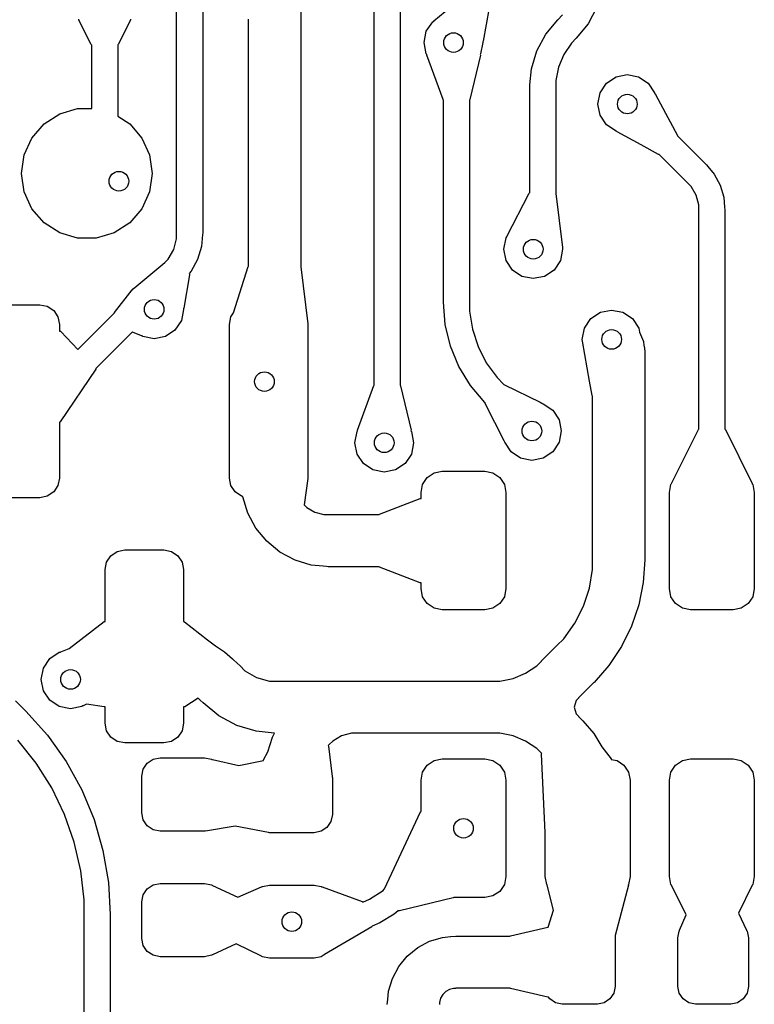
# Model space of a CAD drawing. Extents: x 123.6 to 185.8, y -114.3 to -69.
# Tile 14 of 16: x 180.1 to 185.8, y -103.9 to -96.4. Entities that reach past the tile are written whole.
import ezdxf

# ---------------------------------------------------------------- set-up
doc = ezdxf.new("R2010")
doc.units = 0
doc.layers.add('BLACK', color=7, linetype='CONTINUOUS')

msp = doc.modelspace()

# ---------------------------------------------------------------- linework, layer by layer
at = {"layer": 'BLACK', "linetype": 'CONTINUOUS'}
for p, q in [((181.346685, -98.007355), (181.346685, -94.668746)), ((181.546685, -94.668079), (181.546685, -98.007355)), ((182.296685, -96.046742), (182.296685, -96.650342)), ((182.858085, -99.169227), (182.858085, -96.061343)), ((183.058085, -96.069504), (183.058085, -99.169789)), ((183.315752, -96.382748), (183.547348, -96.191093)), ((183.737029, -96.284342), (183.691703, -96.540377)), ((184.562385, -96.280093), (184.494769, -96.406579)), ((184.262363, -96.376011), (184.299389, -96.33899)), ((180.599589, -96.377551), (180.599177, -96.371742)), ((180.693451, -96.565274), (180.599589, -96.377551)), ((180.993779, -96.377553), (180.899919, -96.565274)), ((180.994692, -96.375047), (180.993779, -96.377553)), ((180.994167, -96.371742), (180.994692, -96.375047)), ((181.896685, -96.650342), (181.896685, -96.371742)), ((183.257127, -96.463896), (183.305901, -96.390901)), ((183.305901, -96.390901), (183.314175, -96.385371)), ((183.314175, -96.385371), (183.314984, -96.383444)), ((183.314984, -96.383444), (183.315752, -96.382748)), ((184.171404, -96.486908), (184.262305, -96.376153)), ((184.262305, -96.376153), (184.262379, -96.376027)), ((184.262379, -96.376027), (184.262363, -96.376011)), ((184.494769, -96.406579), (184.403857, -96.517343)), ((183.24, -96.55), (183.257127, -96.463896)), ((184.103789, -96.613391), (184.171404, -96.486908)), ((184.40381, -96.517473), (184.366784, -96.554496)), ((184.403857, -96.517343), (184.403792, -96.517456)), ((184.403792, -96.517456), (184.40381, -96.517473)), ((180.695643, -96.568315), (180.693451, -96.565274)), ((180.696685, -96.568746), (180.695643, -96.568315)), ((180.696685, -97.055089), (180.696685, -96.568746)), ((180.899919, -96.565274), (180.896685, -96.568079)), ((180.896685, -96.568079), (180.896685, -97.113806)), ((183.257127, -96.636104), (183.24, -96.55)), ((183.69, -96.55), (183.672873, -96.636104)), ((183.691703, -96.540377), (183.688945, -96.544698)), ((183.688945, -96.544698), (183.69, -96.55)), ((184.366784, -96.554496), (184.308601, -96.641564)), ((181.896685, -98.26006), (181.896685, -96.650342)), ((182.296685, -96.650342), (182.296685, -98.262802)), ((183.261141, -96.642112), (183.257127, -96.636104)), ((183.260948, -96.646587), (183.261141, -96.642112)), ((183.3848, -96.986395), (183.260948, -96.646587)), ((183.670596, -96.645751), (183.590212, -96.986395)), ((183.672873, -96.636104), (183.670157, -96.640167)), ((183.670157, -96.640167), (183.670596, -96.645751)), ((184.062149, -96.750636), (184.103789, -96.613391)), ((184.308601, -96.641564), (184.268522, -96.73831)), ((184.268522, -96.73831), (184.248088, -96.841016)), ((184.050007, -96.873859), (184.062149, -96.750636)), ((184.635901, -96.860901), (184.708896, -96.812127)), ((184.708896, -96.812127), (184.795, -96.795)), ((184.795, -96.795), (184.881104, -96.812127)), ((184.881104, -96.812127), (184.954099, -96.860901)), ((184.048085, -96.893371), (184.050006, -96.873862)), ((184.048085, -97.697466), (184.048085, -96.893371)), ((184.050006, -96.873862), (184.050007, -96.873859)), ((184.248088, -96.841016), (184.248085, -96.893366)), ((184.248085, -96.893366), (184.248085, -96.893371)), ((184.248085, -96.893371), (184.248085, -97.701688)), ((184.587127, -96.933896), (184.635901, -96.860901)), ((184.954099, -96.860901), (185.002873, -96.933896)), ((184.57, -97.02), (184.587127, -96.933896)), ((185.002873, -96.933896), (185.004011, -96.939621)), ((185.004011, -96.939621), (185.007877, -96.943117)), ((185.007877, -96.943117), (185.049217, -97.019293)), ((183.385281, -96.987715), (183.3848, -96.986395)), ((183.388001, -96.991981), (183.385281, -96.987715)), ((183.388085, -96.992015), (183.388001, -96.991981)), ((183.388085, -98.535144), (183.388085, -96.992015)), ((183.590212, -96.986395), (183.588085, -96.989346)), ((183.588085, -96.989346), (183.588085, -98.535144)), ((184.587127, -97.106104), (184.57, -97.02)), ((185.049217, -97.019293), (185.179741, -97.259809)), ((180.33257, -97.172125), (180.452292, -97.095184)), ((180.452292, -97.095184), (180.588843, -97.055089)), ((180.588843, -97.055089), (180.696685, -97.055089)), ((180.896685, -97.113806), (180.98743, -97.172125)), ((184.635901, -97.179099), (184.587127, -97.106104)), ((180.239373, -97.27968), (180.33257, -97.172125)), ((180.98743, -97.172125), (181.080627, -97.27968)), ((184.708896, -97.227873), (184.635901, -97.179099)), ((184.715056, -97.229098), (184.708896, -97.227873)), ((184.718117, -97.232877), (184.715056, -97.229098)), ((184.900558, -97.331885), (184.718117, -97.232877)), ((185.179741, -97.259809), (185.180152, -97.26373)), ((185.180152, -97.26373), (185.398086, -97.481664)), ((180.180254, -97.409134), (180.239373, -97.27968)), ((181.080627, -97.27968), (181.139746, -97.409134)), ((185.034809, -97.404741), (184.900558, -97.331885)), ((180.16, -97.55), (180.180254, -97.409134)), ((181.139746, -97.409134), (181.16, -97.55)), ((185.039513, -97.405935), (185.034809, -97.404741)), ((185.256664, -97.623086), (185.039513, -97.405935)), ((185.398086, -97.481664), (185.398091, -97.48167)), ((185.398091, -97.48167), (185.398092, -97.481671)), ((185.398092, -97.481671), (185.399819, -97.483776)), ((185.399819, -97.483776), (185.410522, -97.496818)), ((185.410522, -97.496818), (185.410523, -97.496821)), ((185.410523, -97.496821), (185.459055, -97.555969)), ((180.180254, -97.690866), (180.16, -97.55)), ((181.16, -97.55), (181.139746, -97.690866)), ((185.459055, -97.555969), (185.504352, -97.640734)), ((185.256669, -97.62309), (185.256664, -97.623086)), ((185.283676, -97.650103), (185.256669, -97.62309)), ((185.504352, -97.640734), (185.532242, -97.732706)), ((180.239373, -97.82032), (180.180254, -97.690866)), ((181.139746, -97.690866), (181.080627, -97.82032)), ((183.872951, -98.032631), (184.044814, -97.700227)), ((184.044814, -97.700227), (184.048085, -97.697466)), ((184.248085, -97.701688), (184.249313, -97.704218)), ((184.249313, -97.704218), (184.298449, -98.116975)), ((185.321883, -97.716294), (185.283676, -97.650103)), ((185.341656, -97.790118), (185.321883, -97.716294)), ((185.341652, -97.828331), (185.341656, -97.790118)), ((185.532242, -97.732706), (185.539721, -97.80873)), ((180.33257, -97.927875), (180.239373, -97.82032)), ((181.080627, -97.82032), (180.98743, -97.927875)), ((185.341685, -97.828331), (185.341652, -97.828331)), ((185.341685, -97.828333), (185.341685, -97.828331)), ((185.341685, -97.828342), (185.341685, -97.828333)), ((185.341685, -97.989999), (185.341685, -97.828342)), ((185.539721, -97.80873), (185.539764, -97.808833)), ((185.539764, -97.808833), (185.541685, -97.828342)), ((185.541685, -97.828342), (185.541685, -97.989999)), ((180.452292, -98.004816), (180.33257, -97.927875)), ((180.98743, -97.927875), (180.867708, -98.004816)), ((180.588843, -98.044911), (180.452292, -98.004816)), ((180.867708, -98.004816), (180.731157, -98.044911)), ((181.346685, -98.007363), (181.346685, -98.007355)), ((181.346685, -98.007366), (181.346685, -98.007363)), ((181.346689, -98.050074), (181.346685, -98.007366)), ((181.545688, -98.017478), (181.536619, -98.109652)), ((181.546685, -98.007355), (181.545688, -98.017478)), ((185.341685, -98.313314), (185.341685, -97.989999)), ((185.541685, -97.989999), (185.541685, -98.313314)), ((180.731157, -98.044911), (180.588843, -98.044911)), ((181.32459, -98.132581), (181.346689, -98.050074)), ((183.85, -98.13), (183.867127, -98.043896)), ((183.867127, -98.043896), (183.872543, -98.035789)), ((183.872543, -98.035789), (183.872553, -98.033483)), ((183.872553, -98.033483), (183.872951, -98.032631)), ((181.281888, -98.206557), (181.32459, -98.132581)), ((181.536619, -98.109652), (181.506786, -98.20803)), ((183.867127, -98.216104), (183.85, -98.13)), ((184.3, -98.13), (184.282873, -98.216104)), ((184.298449, -98.116975), (184.297839, -98.11914)), ((184.297839, -98.11914), (184.3, -98.13)), ((181.025761, -98.422747), (181.25645, -98.231998)), ((181.25645, -98.231998), (181.281888, -98.206557)), ((181.506786, -98.20803), (181.458334, -98.298698)), ((183.915901, -98.289099), (183.867127, -98.216104)), ((184.282873, -98.216104), (184.234099, -98.289099)), ((181.44614, -98.325251), (181.401682, -98.580346)), ((181.458334, -98.298698), (181.443384, -98.316916)), ((181.443384, -98.316916), (181.445915, -98.320213)), ((181.445915, -98.320213), (181.44614, -98.325251)), ((181.781264, -98.615805), (181.894083, -98.263135)), ((181.894083, -98.263135), (181.896685, -98.26006)), ((182.296685, -98.262802), (182.297908, -98.265323)), ((182.297908, -98.265323), (182.349582, -98.701472)), ((183.988896, -98.337873), (183.915901, -98.289099)), ((184.234099, -98.289099), (184.161104, -98.337873)), ((185.341685, -99.506636), (185.341685, -98.313314)), ((185.541685, -98.313314), (185.541685, -99.505969)), ((184.075, -98.355), (183.988896, -98.337873)), ((184.161104, -98.337873), (184.075, -98.355)), ((180.872421, -98.614212), (181.007794, -98.441258)), ((181.007794, -98.441258), (181.009699, -98.440182)), ((181.009699, -98.440182), (181.015901, -98.430901)), ((181.015901, -98.430901), (181.024183, -98.425366)), ((181.024183, -98.425366), (181.024988, -98.423448)), ((181.024988, -98.423448), (181.025761, -98.422747)), ((183.401407, -98.70486), (183.388042, -98.535148)), ((183.388042, -98.535148), (183.388085, -98.535148)), ((183.388085, -98.535148), (183.388085, -98.535144)), ((183.588085, -98.535144), (183.588042, -98.53558)), ((183.588042, -98.53558), (183.588045, -98.604781)), ((180, -98.555), (180.3, -98.555)), ((180.3, -98.555), (180.357403, -98.566418)), ((180.357403, -98.566418), (180.406066, -98.598934)), ((180.406066, -98.598934), (180.438582, -98.647597)), ((180.591967, -98.896437), (180.866038, -98.622366)), ((180.866038, -98.622366), (180.866043, -98.622361)), ((180.866043, -98.622361), (180.871488, -98.616916)), ((180.871488, -98.616916), (180.872421, -98.614212)), ((181.4, -98.59), (181.382873, -98.676104)), ((181.401682, -98.580346), (181.398939, -98.584669)), ((181.398939, -98.584669), (181.4, -98.59)), ((181.761418, -98.647597), (181.781334, -98.617789)), ((181.781334, -98.617789), (181.781264, -98.615805)), ((183.588045, -98.604781), (183.609841, -98.742347)), ((184.515901, -98.660901), (184.588896, -98.612127)), ((184.588896, -98.612127), (184.675, -98.595)), ((184.675, -98.595), (184.761104, -98.612127)), ((184.761104, -98.612127), (184.834099, -98.660901)), ((180.438582, -98.647597), (180.45, -98.705)), ((181.382873, -98.676104), (181.334099, -98.749099)), ((181.75, -98.705), (181.761418, -98.647597)), ((182.349582, -98.701472), (182.349447, -98.702223)), ((182.349447, -98.702223), (182.35, -98.705)), ((184.467127, -98.733896), (184.515901, -98.660901)), ((184.834099, -98.660901), (184.882873, -98.733896)), ((180.45, -98.705), (180.45, -98.755565)), ((180.45, -98.755565), (180.458147, -98.75647)), ((180.458147, -98.75647), (180.461016, -98.758692)), ((180.461016, -98.758692), (180.59142, -98.896983)), ((181.00746, -98.763788), (180.733389, -99.037859)), ((181.007464, -98.763782), (181.00746, -98.763788)), ((181.007783, -98.763463), (181.007464, -98.763782)), ((181.009586, -98.764673), (181.007783, -98.763463)), ((181.078081, -98.793345), (181.009586, -98.764673)), ((181.334099, -98.749099), (181.261104, -98.797873)), ((181.75, -99.88), (181.75, -98.705)), ((182.35, -98.705), (182.35, -99.88)), ((183.441156, -98.870392), (183.401407, -98.70486)), ((183.609841, -98.742347), (183.652888, -98.874811)), ((184.45, -98.82), (184.467127, -98.733896)), ((184.882873, -98.733896), (184.889111, -98.765259)), ((184.889111, -98.765259), (184.889149, -98.765308)), ((184.889149, -98.765308), (184.918187, -98.835424)), ((181.078103, -98.793354), (181.078081, -98.793345)), ((181.082143, -98.79336), (181.078103, -98.793354)), ((181.088896, -98.797873), (181.082143, -98.79336)), ((181.175, -98.815), (181.088896, -98.797873)), ((181.261104, -98.797873), (181.175, -98.815)), ((184.452583, -98.832989), (184.45, -98.82)), ((184.452431, -98.833683), (184.452583, -98.832989)), ((184.506693, -99.139057), (184.452431, -98.833683)), ((184.918187, -98.835424), (184.92234, -98.867011)), ((180.59142, -98.896983), (180.591967, -98.896437)), ((183.506311, -99.027667), (183.441156, -98.870392)), ((183.652888, -98.874811), (183.716128, -98.998909)), ((184.92234, -98.867011), (184.924242, -98.871603)), ((184.924242, -98.871603), (184.928085, -98.910621)), ((184.928085, -98.910621), (184.928085, -100.505051)), ((183.716128, -98.998909), (183.798002, -99.111586)), ((180.727448, -99.0464), (180.455961, -99.448832)), ((180.728593, -99.042654), (180.727448, -99.0464)), ((180.733389, -99.037859), (180.728593, -99.042654)), ((183.595268, -99.172814), (183.506311, -99.027667)), ((183.798002, -99.111586), (183.847249, -99.160827)), ((184.52637, -99.249788), (184.506693, -99.139057)), ((182.730948, -99.513412), (182.855281, -99.172284)), ((182.855281, -99.172284), (182.858085, -99.169227)), ((183.058085, -99.169789), (183.060212, -99.173605)), ((183.060212, -99.173605), (183.140596, -99.514248)), ((183.705792, -99.302205), (183.595268, -99.172814)), ((183.847249, -99.160827), (183.847248, -99.160827)), ((183.847248, -99.160827), (183.847253, -99.160831)), ((183.847253, -99.160831), (183.851148, -99.164726)), ((183.851148, -99.164726), (183.856029, -99.165921)), ((183.856029, -99.165921), (184.128268, -99.300812)), ((183.705831, -99.302253), (183.705792, -99.302205)), ((183.707979, -99.304401), (183.705831, -99.302253)), ((183.708272, -99.308514), (183.707979, -99.304401)), ((184.128268, -99.300812), (184.141344, -99.307291)), ((184.528085, -99.253076), (184.52637, -99.249788)), ((184.528085, -100.505042), (184.528085, -99.253076)), ((183.711034, -99.314035), (183.708272, -99.308514)), ((183.852272, -99.596398), (183.711034, -99.314035)), ((184.141344, -99.307291), (184.144404, -99.310794)), ((184.144404, -99.310794), (184.151104, -99.312127)), ((184.151104, -99.312127), (184.224099, -99.360901)), ((184.224099, -99.360901), (184.272873, -99.433896)), ((180.455961, -99.448832), (180.45, -99.452777)), ((180.45, -99.452777), (180.45, -99.88)), ((184.272873, -99.433896), (184.29, -99.52)), ((182.71, -99.61), (182.727127, -99.523896)), ((182.727127, -99.523896), (182.731038, -99.518042)), ((182.731038, -99.518042), (182.730948, -99.513412)), ((183.140596, -99.514248), (183.13978, -99.519268)), ((183.13978, -99.519268), (183.142873, -99.523896)), ((183.142873, -99.523896), (183.16, -99.61)), ((184.29, -99.52), (184.272873, -99.606104)), ((185.132229, -99.921939), (185.338451, -99.509441)), ((185.338451, -99.509441), (185.341685, -99.506636)), ((185.541685, -99.505969), (185.542727, -99.506401)), ((185.542727, -99.506401), (185.544919, -99.509442)), ((185.544919, -99.509442), (185.751138, -99.921933)), ((183.855864, -99.599757), (183.852272, -99.596398)), ((183.857127, -99.606104), (183.855864, -99.599757)), ((183.905901, -99.679099), (183.857127, -99.606104)), ((184.272873, -99.606104), (184.224099, -99.679099)), ((182.727127, -99.696104), (182.71, -99.61)), ((183.16, -99.61), (183.142873, -99.696104)), ((183.978896, -99.727873), (183.905901, -99.679099)), ((184.224099, -99.679099), (184.151104, -99.727873)), ((182.775901, -99.769099), (182.727127, -99.696104)), ((183.142873, -99.696104), (183.094099, -99.769099)), ((184.065, -99.745), (183.978896, -99.727873)), ((184.151104, -99.727873), (184.065, -99.745)), ((182.848896, -99.817873), (182.775901, -99.769099)), ((182.935, -99.835), (182.848896, -99.817873)), ((183.021104, -99.817873), (182.935, -99.835)), ((183.094099, -99.769099), (183.021104, -99.817873)), ((183.316999, -99.840344), (183.379185, -99.827974)), ((183.379185, -99.827974), (183.704185, -99.827974)), ((183.704185, -99.827974), (183.766371, -99.840344)), ((180.45, -99.88), (180.438582, -99.937403)), ((181.761418, -99.937403), (181.75, -99.88)), ((182.349517, -99.883622), (182.322861, -100.083656)), ((182.35, -99.88), (182.349406, -99.882981)), ((182.349406, -99.882981), (182.349517, -99.883622)), ((183.229055, -99.928288), (183.26428, -99.875569)), ((183.26428, -99.875569), (183.316999, -99.840344)), ((183.766371, -99.840344), (183.81909, -99.875569)), ((183.81909, -99.875569), (183.854315, -99.928288)), ((180.438582, -99.937403), (180.406066, -99.986066)), ((181.793934, -99.986066), (181.761418, -99.937403)), ((183.216685, -99.990474), (183.229055, -99.928288)), ((183.854315, -99.928288), (183.866685, -99.990474)), ((185.116685, -99.990474), (185.129055, -99.928288)), ((185.129055, -99.928288), (185.131242, -99.925014)), ((185.131242, -99.925014), (185.132229, -99.921939)), ((185.751138, -99.921933), (185.751265, -99.923723)), ((185.751265, -99.923723), (185.754315, -99.928288)), ((185.754315, -99.928288), (185.766685, -99.990474)), ((180.3, -100.03), (180, -100.03)), ((180.357403, -100.018582), (180.3, -100.03)), ((180.406066, -99.986066), (180.357403, -100.018582)), ((181.842597, -100.018582), (181.793934, -99.986066)), ((181.854346, -100.020919), (181.842597, -100.018582)), ((181.854488, -100.02236), (181.854346, -100.020919)), ((181.892344, -100.147188), (181.854488, -100.02236)), ((182.899183, -100.155089), (183.209602, -100.035698)), ((183.209602, -100.035698), (183.216685, -100.035878)), ((183.216685, -100.035878), (183.216685, -99.990474)), ((183.866685, -99.990474), (183.866685, -100.725474)), ((185.116685, -100.725474), (185.116685, -99.990474)), ((185.766685, -99.990474), (185.766685, -100.725474)), ((182.322861, -100.083656), (182.344145, -100.104943)), ((182.344145, -100.104943), (182.404661, -100.139886)), ((181.953826, -100.262232), (181.892344, -100.147188)), ((182.404661, -100.139886), (182.472158, -100.157973)), ((182.472158, -100.157973), (182.507098, -100.157974)), ((182.507098, -100.157974), (182.895013, -100.157974)), ((182.895013, -100.157974), (182.895112, -100.157736)), ((182.895112, -100.157736), (182.899183, -100.155089)), ((182.036564, -100.363061), (181.953826, -100.262232)), ((180.892597, -100.441418), (180.95, -100.43)), ((180.95, -100.43), (181.25, -100.43)), ((181.25, -100.43), (181.307403, -100.441418)), ((182.036571, -100.363071), (182.036564, -100.363061)), ((182.036685, -100.363147), (182.036571, -100.363071)), ((182.137411, -100.44582), (182.036685, -100.363147)), ((180.811418, -100.522597), (180.843934, -100.473934)), ((180.843934, -100.473934), (180.892597, -100.441418)), ((181.307403, -100.441418), (181.356066, -100.473934)), ((181.356066, -100.473934), (181.388582, -100.522597)), ((182.252451, -100.507316), (182.137411, -100.44582)), ((182.377278, -100.545186), (182.252451, -100.507316)), ((184.528081, -100.577973), (184.528085, -100.505042)), ((184.928085, -100.50506), (184.916727, -100.678225)), ((184.928085, -100.505051), (184.928084, -100.505057)), ((184.928084, -100.505057), (184.928085, -100.50506)), ((180.8, -100.58), (180.811418, -100.522597)), ((180.8, -100.976226), (180.8, -100.58)), ((181.388582, -100.522597), (181.4, -100.58)), ((181.4, -100.58), (181.4, -100.97767)), ((182.468076, -100.55413), (182.377278, -100.545186)), ((182.468078, -100.554131), (182.468076, -100.55413)), ((182.494511, -100.556734), (182.468078, -100.554131)), ((182.507094, -100.557974), (182.494511, -100.556734)), ((182.507096, -100.557974), (182.507094, -100.557973)), ((182.507094, -100.557973), (182.507094, -100.557974)), ((182.89615, -100.557974), (182.507096, -100.557974)), ((182.899185, -100.560858), (182.89615, -100.557974)), ((183.2096, -100.680249), (182.899185, -100.560858)), ((184.505257, -100.722037), (184.528081, -100.577973)), ((183.213782, -100.681029), (183.2096, -100.680249)), ((183.216685, -100.679831), (183.213782, -100.681029)), ((183.216685, -100.725474), (183.216685, -100.679831)), ((183.229055, -100.78766), (183.216685, -100.725474)), ((183.866685, -100.725474), (183.854315, -100.78766)), ((184.460178, -100.860758), (184.505257, -100.722037)), ((184.916727, -100.678225), (184.882865, -100.848425)), ((185.129055, -100.78766), (185.116685, -100.725474)), ((185.766685, -100.725474), (185.754315, -100.78766)), ((183.26428, -100.840379), (183.229055, -100.78766)), ((183.854315, -100.78766), (183.81909, -100.840379)), ((185.16428, -100.840379), (185.129055, -100.78766)), ((185.754315, -100.78766), (185.71909, -100.840379)), ((183.316999, -100.875604), (183.26428, -100.840379)), ((183.379185, -100.887974), (183.316999, -100.875604)), ((183.766371, -100.875604), (183.704185, -100.887974)), ((183.81909, -100.840379), (183.766371, -100.875604)), ((184.393953, -100.990719), (184.460178, -100.860758)), ((184.882865, -100.848425), (184.827077, -101.01275)), ((185.216999, -100.875604), (185.16428, -100.840379)), ((185.279185, -100.887974), (185.216999, -100.875604)), ((185.666371, -100.875604), (185.604185, -100.887974)), ((185.71909, -100.840379), (185.666371, -100.875604)), ((183.704185, -100.887974), (183.379185, -100.887974)), ((185.604185, -100.887974), (185.279185, -100.887974)), ((180.52408, -101.183477), (180.793467, -100.977957)), ((180.793467, -100.977957), (180.8, -100.976226)), ((181.4, -100.97767), (181.401881, -100.977335)), ((181.401881, -100.977335), (181.406516, -100.979499)), ((181.406516, -100.979499), (181.583221, -101.115839)), ((184.308213, -101.10872), (184.393953, -100.990719)), ((184.827077, -101.01275), (184.750317, -101.168387)), ((184.256642, -101.160289), (184.308213, -101.10872)), ((180.460064, -101.20787), (180.52408, -101.183477)), ((181.583221, -101.115839), (181.644262, -101.162936)), ((181.644262, -101.162936), (181.71189, -101.208521)), ((184.138464, -101.278521), (184.256664, -101.160321)), ((184.256669, -101.160316), (184.256642, -101.160289)), ((184.256664, -101.160321), (184.256667, -101.160317)), ((184.256667, -101.160317), (184.256669, -101.160316)), ((184.750317, -101.168387), (184.6539, -101.312674)), ((180.327126, -101.333896), (180.3759, -101.260901)), ((180.3759, -101.260901), (180.448895, -101.212127)), ((180.448895, -101.212127), (180.457322, -101.21045)), ((180.457322, -101.21045), (180.459832, -101.207963)), ((180.459832, -101.207963), (180.460064, -101.20787)), ((181.71189, -101.208521), (181.773025, -101.262286)), ((181.773025, -101.262286), (181.780046, -101.267703)), ((180.309999, -101.42), (180.327126, -101.333896)), ((181.780046, -101.267703), (181.780923, -101.269231)), ((181.780923, -101.269231), (181.809821, -101.294646)), ((181.809821, -101.294646), (181.810433, -101.295148)), ((181.810433, -101.295148), (181.810442, -101.295157)), ((181.810442, -101.295157), (181.810443, -101.295157)), ((181.810443, -101.295157), (181.810445, -101.29516)), ((181.810445, -101.29516), (181.831625, -101.316339)), ((181.831625, -101.316339), (181.831835, -101.316595)), ((181.831835, -101.316595), (181.868275, -101.353029)), ((184.016342, -101.37222), (184.102024, -101.314962)), ((184.102024, -101.314962), (184.138076, -101.278907)), ((184.138076, -101.278907), (184.138403, -101.278498)), ((184.138403, -101.278498), (184.138444, -101.278539)), ((184.138444, -101.278539), (184.138458, -101.278526)), ((184.138458, -101.278527), (184.13846, -101.278525)), ((184.138458, -101.278526), (184.138458, -101.278527)), ((184.13846, -101.278525), (184.138464, -101.278521)), ((184.6539, -101.312674), (184.54024, -101.442268)), ((181.868275, -101.353029), (181.958129, -101.404898)), ((181.958129, -101.404898), (182.058346, -101.431745)), ((183.820065, -101.431773), (183.921136, -101.411662)), ((183.921136, -101.411662), (184.016342, -101.37222)), ((180.327126, -101.506104), (180.309999, -101.42)), ((182.058346, -101.431745), (182.110221, -101.431742)), ((182.110221, -101.431742), (182.110224, -101.431742)), ((182.110224, -101.431742), (182.110232, -101.431742)), ((182.110232, -101.431742), (182.313024, -101.431742)), ((182.313024, -101.431742), (182.723145, -101.431742)), ((182.723145, -101.431742), (183.768554, -101.431742)), ((183.768554, -101.431742), (183.768605, -101.431747)), ((183.768605, -101.431747), (183.768985, -101.431776)), ((183.768985, -101.431776), (183.820065, -101.431773)), ((184.539506, -101.443163), (184.421306, -101.561363)), ((184.54024, -101.442268), (184.539506, -101.443163)), ((180.3759, -101.579099), (180.327126, -101.506104)), ((181.510798, -101.563592), (181.409826, -101.628004)), ((181.512087, -101.56254), (181.510798, -101.563592)), ((181.527562, -101.577999), (181.512087, -101.56254)), ((184.42075, -101.561836), (184.402422, -101.58017)), ((184.421279, -101.561384), (184.42075, -101.561836)), ((184.421306, -101.561363), (184.421279, -101.561384)), ((180.114381, -101.582963), (180.193794, -101.662372)), ((180.448895, -101.627873), (180.3759, -101.579099)), ((180.534999, -101.645), (180.448895, -101.627873)), ((180.621103, -101.627873), (180.534999, -101.645)), ((180.629396, -101.622331), (180.621103, -101.627873)), ((180.63235, -101.622088), (180.629396, -101.622331)), ((180.65812, -101.608835), (180.63235, -101.622088)), ((180.792553, -101.629046), (180.65812, -101.608835)), ((180.796721, -101.628921), (180.792553, -101.629046)), ((180.8, -101.626668), (180.796721, -101.628921)), ((180.8, -101.755), (180.8, -101.626668)), ((181.401009, -101.629564), (181.4, -101.628861)), ((181.4, -101.628861), (181.4, -101.755)), ((181.409826, -101.628004), (181.401009, -101.629564)), ((181.527581, -101.577981), (181.527562, -101.577999)), ((181.527586, -101.577984), (181.527581, -101.577981)), ((181.527591, -101.57799), (181.527586, -101.577984)), ((181.548782, -101.599182), (181.527591, -101.57799)), ((181.54877, -101.599215), (181.548792, -101.599192)), ((181.6691, -101.697953), (181.54877, -101.599215)), ((181.548789, -101.599188), (181.548782, -101.599182)), ((181.548792, -101.599192), (181.548789, -101.599188)), ((184.402422, -101.58017), (184.388618, -101.63171)), ((184.388618, -101.63171), (184.402432, -101.683248)), ((180.193794, -101.662372), (180.193794, -101.662373)), ((180.193794, -101.662373), (180.193795, -101.662374)), ((180.193795, -101.662374), (180.193797, -101.662376)), ((180.193797, -101.662376), (180.358166, -101.846314)), ((181.806381, -101.771319), (181.6691, -101.697953)), ((184.402432, -101.683248), (184.420941, -101.701754)), ((184.420941, -101.701754), (184.421325, -101.702082)), ((184.421325, -101.702082), (184.421296, -101.70211)), ((184.421296, -101.70211), (184.421298, -101.702111)), ((184.421298, -101.702111), (184.421297, -101.702112)), ((184.421297, -101.702112), (184.421299, -101.702115)), ((184.421299, -101.702115), (184.421306, -101.702121)), ((184.421306, -101.702121), (184.455398, -101.736212)), ((180.811418, -101.812403), (180.8, -101.755)), ((181.4, -101.755), (181.388582, -101.812403)), ((181.955336, -101.816494), (181.806381, -101.771319)), ((184.455398, -101.736212), (184.455447, -101.736272)), ((184.455447, -101.736272), (184.537611, -101.832454)), ((180.358166, -101.846314), (180.500908, -102.047499)), ((180.843934, -101.861066), (180.811418, -101.812403)), ((180.892597, -101.893582), (180.843934, -101.861066)), ((181.356066, -101.861066), (181.307403, -101.893582)), ((181.388582, -101.812403), (181.356066, -101.861066)), ((182.09211, -101.829957), (181.955336, -101.816494)), ((182.044561, -101.974024), (182.07912, -101.860058)), ((182.07912, -101.860058), (182.095049, -101.830246)), ((182.095049, -101.830246), (182.09211, -101.829957)), ((182.609245, -101.851871), (182.541965, -101.890708)), ((182.684284, -101.83177), (182.609245, -101.851871)), ((182.723127, -101.831774), (182.684284, -101.83177)), ((182.723145, -101.831742), (182.723127, -101.831742)), ((182.723127, -101.831742), (182.723127, -101.831774)), ((183.768554, -101.831742), (182.723145, -101.831742)), ((183.768562, -101.831741), (183.768554, -101.831742)), ((183.768567, -101.831742), (183.768562, -101.831741)), ((183.768568, -101.831741), (183.768567, -101.831742)), ((183.768569, -101.831742), (183.768568, -101.831741)), ((183.769013, -101.831741), (183.768569, -101.831777)), ((183.768569, -101.831777), (183.768569, -101.831742)), ((183.820093, -101.831739), (183.769013, -101.831741)), ((183.921166, -101.851837), (183.820093, -101.831739)), ((184.016376, -101.891267), (183.921166, -101.851837)), ((184.537611, -101.832454), (184.601039, -101.935939)), ((180.271815, -102.058812), (180.13178, -101.883206)), ((180.95, -101.905), (180.892597, -101.893582)), ((181.25, -101.905), (180.95, -101.905)), ((181.307403, -101.893582), (181.25, -101.905)), ((182.507058, -101.925551), (182.506614, -101.925996)), ((182.506614, -101.925996), (182.508184, -101.92914)), ((182.507381, -101.925287), (182.507058, -101.925551)), ((182.507409, -101.925258), (182.507381, -101.925287)), ((182.50741, -101.925259), (182.507409, -101.925258)), ((182.507411, -101.925256), (182.50741, -101.925259)), ((182.514496, -101.918174), (182.507411, -101.925256)), ((182.508184, -101.92914), (182.537032, -102.163202)), ((182.514498, -101.918172), (182.514496, -101.918174)), ((182.514557, -101.918113), (182.514498, -101.918172)), ((182.514568, -101.918124), (182.514557, -101.918113)), ((182.514621, -101.918048), (182.514568, -101.918124)), ((182.541965, -101.890708), (182.514621, -101.918048)), ((184.102065, -101.948513), (184.016376, -101.891267)), ((184.601039, -101.935939), (184.671118, -102.027105)), ((182.011971, -102.034796), (182.044561, -101.974024)), ((184.138207, -101.98465), (184.102065, -101.948513)), ((184.138464, -101.984963), (184.138207, -101.98465)), ((184.140005, -101.986504), (184.138464, -101.984963)), ((184.138699, -101.990117), (184.140005, -101.986504)), ((184.166101, -102.590775), (184.138699, -101.990117)), ((180.391307, -102.248992), (180.271815, -102.058812)), ((180.500908, -102.047499), (180.620227, -102.2634)), ((181.090657, -102.106424), (181.121005, -102.061005)), ((181.121005, -102.061005), (181.166424, -102.030657)), ((181.166424, -102.030657), (181.22, -102.02)), ((181.22, -102.02), (181.56, -102.02)), ((181.56, -102.02), (181.613576, -102.030657)), ((181.613576, -102.030657), (181.616155, -102.03238)), ((181.616155, -102.03238), (181.616945, -102.031967)), ((181.616945, -102.031967), (181.620525, -102.032194)), ((181.620525, -102.032194), (181.821834, -102.076741)), ((181.821834, -102.076741), (182.011117, -102.040688)), ((182.010647, -102.039098), (182.011971, -102.034796)), ((182.011117, -102.040688), (182.010647, -102.039098)), ((183.229055, -102.128288), (183.26428, -102.075569)), ((183.26428, -102.075569), (183.316999, -102.040344)), ((183.316999, -102.040344), (183.379185, -102.027974)), ((183.379185, -102.027974), (183.704185, -102.027974)), ((183.704185, -102.027974), (183.766371, -102.040344)), ((183.766371, -102.040344), (183.81909, -102.075569)), ((183.81909, -102.075569), (183.854315, -102.128288)), ((184.671118, -102.027105), (184.672321, -102.031581)), ((184.672321, -102.031581), (184.716371, -102.040344)), ((184.716371, -102.040344), (184.76909, -102.075569)), ((184.76909, -102.075569), (184.804315, -102.128288)), ((185.129055, -102.128288), (185.16428, -102.075569)), ((185.16428, -102.075569), (185.216999, -102.040344)), ((185.216999, -102.040344), (185.279185, -102.027974)), ((185.279185, -102.027974), (185.604185, -102.027974)), ((185.604185, -102.027974), (185.666371, -102.040344)), ((185.666371, -102.040344), (185.71909, -102.075569)), ((185.71909, -102.075569), (185.754315, -102.128288)), ((181.08, -102.16), (181.090657, -102.106424)), ((181.08, -102.44), (181.08, -102.16)), ((182.537032, -102.163202), (182.536656, -102.164559)), ((182.536656, -102.164559), (182.538085, -102.171742)), ((183.216685, -102.190474), (183.229055, -102.128288)), ((183.854315, -102.128288), (183.866685, -102.190474)), ((184.804315, -102.128288), (184.816685, -102.190474)), ((185.116685, -102.190474), (185.129055, -102.128288)), ((185.754315, -102.128288), (185.766685, -102.190474)), ((182.538085, -102.171742), (182.538085, -102.451742)), ((183.216685, -102.429007), (183.216685, -102.190474)), ((183.866685, -102.190474), (183.866685, -102.925474)), ((184.816685, -102.190474), (184.816685, -102.925474)), ((185.116685, -102.925474), (185.116685, -102.190474)), ((185.766685, -102.190474), (185.766685, -102.925474)), ((180.488756, -102.451355), (180.391307, -102.248992)), ((180.620227, -102.2634), (180.714623, -102.491303)), ((180.562934, -102.663357), (180.488756, -102.451355)), ((181.090657, -102.493576), (181.08, -102.44)), ((182.538085, -102.451742), (182.527428, -102.505318)), ((182.935942, -103.01991), (183.211943, -102.433322)), ((183.211943, -102.433322), (183.216685, -102.429007)), ((180.714623, -102.491303), (180.782908, -102.728342)), ((181.121005, -102.538995), (181.090657, -102.493576)), ((181.166424, -102.569343), (181.121005, -102.538995)), ((181.795503, -102.541725), (181.567763, -102.578738)), ((182.050131, -102.590226), (181.795503, -102.541725)), ((182.527428, -102.505318), (182.49708, -102.550737)), ((181.22, -102.58), (181.166424, -102.569343)), ((181.56, -102.58), (181.22, -102.58)), ((181.567113, -102.578584), (181.56, -102.58)), ((181.567763, -102.578738), (181.567113, -102.578584)), ((182.050427, -102.590218), (182.050131, -102.590226)), ((182.058085, -102.591742), (182.050427, -102.590218)), ((182.398085, -102.591742), (182.058085, -102.591742)), ((182.451661, -102.581085), (182.398085, -102.591742)), ((182.49708, -102.550737), (182.451661, -102.581085)), ((184.166198, -102.591825), (184.166101, -102.590775)), ((184.166685, -102.592656), (184.166198, -102.591825)), ((184.166685, -102.925474), (184.166685, -102.592656)), ((180.61291, -102.88233), (180.562934, -102.663357)), ((180.782908, -102.728342), (180.824225, -102.971536)), ((180.638055, -103.105523), (180.61291, -102.88233)), ((180.824225, -102.971536), (180.83801, -103.217068)), ((181.121005, -103.021005), (181.166424, -102.990657)), ((181.166424, -102.990657), (181.22, -102.98)), ((181.22, -102.98), (181.56, -102.98)), ((181.56, -102.98), (181.613576, -102.990657)), ((181.613576, -102.990657), (181.618331, -102.993834)), ((181.618331, -102.993834), (181.621719, -102.99442)), ((181.621719, -102.99442), (181.815181, -103.083829)), ((182.004509, -103.002399), (182.058085, -102.991742)), ((182.058085, -102.991742), (182.398085, -102.991742)), ((182.398085, -102.991742), (182.451661, -103.002399)), ((183.854315, -102.98766), (183.81909, -103.040379)), ((183.866685, -102.925474), (183.854315, -102.98766)), ((184.179055, -102.98766), (184.166685, -102.925474)), ((184.18084, -102.990331), (184.179055, -102.98766)), ((184.180477, -102.99303), (184.18084, -102.990331)), ((184.23091, -103.183475), (184.180477, -102.99303)), ((184.802892, -102.99303), (184.701198, -103.377049)), ((184.804315, -102.98766), (184.802705, -102.990069)), ((184.802705, -102.990069), (184.803137, -102.99187)), ((184.803137, -102.99187), (184.802892, -102.99303)), ((184.816685, -102.925474), (184.804315, -102.98766)), ((185.129055, -102.98766), (185.116685, -102.925474)), ((185.132103, -102.992221), (185.129055, -102.98766)), ((185.13223, -102.994012), (185.132103, -102.992221)), ((185.245075, -103.219732), (185.13223, -102.994012)), ((185.751138, -102.994014), (185.644875, -103.206567)), ((185.752125, -102.990937), (185.751138, -102.994014)), ((185.754315, -102.98766), (185.752125, -102.990937)), ((185.766685, -102.925474), (185.754315, -102.98766)), ((181.08, -103.12), (181.090657, -103.066424)), ((181.090657, -103.066424), (181.121005, -103.021005)), ((181.815181, -103.083829), (181.99649, -103.005847)), ((181.99649, -103.005847), (181.999407, -103.005807)), ((181.999407, -103.005807), (182.004509, -103.002399)), ((182.451661, -103.002399), (182.455094, -103.004692)), ((182.455094, -103.004692), (182.459417, -103.005263)), ((182.459417, -103.005263), (182.767064, -103.118891)), ((182.823604, -103.100719), (182.925815, -103.032422)), ((182.925815, -103.032422), (182.935152, -103.023083)), ((182.935057, -103.022602), (182.935942, -103.01991)), ((182.935152, -103.023083), (182.935057, -103.022602)), ((183.81909, -103.040379), (183.766371, -103.075604)), ((180.638053, -103.217825), (180.638055, -103.105523)), ((181.08, -103.4), (181.08, -103.12)), ((182.767064, -103.118891), (182.770982, -103.122516)), ((182.770982, -103.122516), (182.823604, -103.100719)), ((183.462633, -103.089866), (183.052203, -103.19023)), ((183.466599, -103.087974), (183.462633, -103.089866)), ((183.704185, -103.087974), (183.466599, -103.087974)), ((183.766371, -103.075604), (183.704185, -103.087974)), ((180.638085, -103.217825), (180.638053, -103.217825)), ((180.638085, -103.217826), (180.638085, -103.217825)), ((180.638085, -112.184434), (180.638085, -103.217826)), ((180.83801, -103.217068), (180.838085, -103.217826)), ((180.838085, -103.217826), (180.838085, -112.184434)), ((183.012373, -103.21436), (182.902119, -103.281927)), ((183.042819, -103.188355), (183.012373, -103.21436)), ((183.043353, -103.188867), (183.042819, -103.188355)), ((183.052203, -103.19023), (183.043353, -103.188867)), ((184.189638, -103.313679), (184.23091, -103.183475)), ((185.195187, -103.337466), (185.245075, -103.219732)), ((185.644875, -103.206567), (185.707646, -103.337247)), ((182.902119, -103.281927), (182.843444, -103.306231)), ((182.839649, -103.310602), (182.47783, -103.524223)), ((182.843444, -103.306231), (182.839649, -103.310602)), ((183.900747, -103.379645), (184.187445, -103.313313)), ((184.187445, -103.313313), (184.189638, -103.313679)), ((185.181685, -103.396742), (185.191961, -103.34508)), ((185.191961, -103.34508), (185.194499, -103.34128)), ((185.194499, -103.34128), (185.195187, -103.337466)), ((185.707646, -103.337247), (185.707778, -103.339646)), ((185.707778, -103.339646), (185.711409, -103.34508)), ((185.711409, -103.34508), (185.721685, -103.396742)), ((181.090657, -103.453576), (181.08, -103.4)), ((181.803313, -103.441655), (181.621722, -103.525578)), ((181.996243, -103.537), (181.803313, -103.441655)), ((183.19114, -103.470107), (183.281796, -103.421662)), ((183.281796, -103.421662), (183.380162, -103.391834)), ((183.380162, -103.391834), (183.443335, -103.385618)), ((183.443335, -103.385618), (183.443417, -103.385585)), ((183.443417, -103.385585), (183.482435, -103.381742)), ((183.482435, -103.381742), (183.896967, -103.381742)), ((183.896967, -103.381742), (183.900747, -103.379645)), ((184.701528, -103.39041), (184.7008, -103.392296)), ((184.7008, -103.392296), (184.701685, -103.396742)), ((184.701198, -103.377049), (184.701528, -103.39041)), ((184.701685, -103.396742), (184.701685, -103.766742)), ((185.181685, -103.766742), (185.181685, -103.396742)), ((185.721685, -103.396742), (185.721685, -103.766742)), ((181.121005, -103.498995), (181.090657, -103.453576)), ((181.166424, -103.529343), (181.121005, -103.498995)), ((183.111683, -103.535302), (183.19114, -103.470107)), ((181.22, -103.54), (181.166424, -103.529343)), ((181.56, -103.54), (181.22, -103.54)), ((181.613576, -103.529343), (181.56, -103.54)), ((181.619049, -103.525685), (181.613576, -103.529343)), ((181.621722, -103.525578), (181.619049, -103.525685)), ((181.999227, -103.537556), (181.996243, -103.537)), ((182.004509, -103.541085), (181.999227, -103.537556)), ((182.058085, -103.551742), (182.004509, -103.541085)), ((182.398085, -103.551742), (182.058085, -103.551742)), ((182.451661, -103.541085), (182.398085, -103.551742)), ((182.476645, -103.52439), (182.451661, -103.541085)), ((182.47783, -103.524223), (182.476645, -103.52439)), ((183.04647, -103.614773), (183.111585, -103.535443)), ((183.111585, -103.535443), (183.111677, -103.535307)), ((183.111677, -103.535307), (183.111683, -103.535302)), ((182.998008, -103.705425), (183.04647, -103.614773)), ((182.968164, -103.80379), (182.998008, -103.705425)), ((182.961929, -103.867071), (182.968164, -103.80379)), ((183.394504, -103.818188), (183.382929, -103.82976)), ((183.394494, -103.818177), (183.394493, -103.818177)), ((183.394493, -103.818177), (183.394504, -103.818188)), ((183.406069, -103.806604), (183.394494, -103.818177)), ((183.434422, -103.790238), (183.406069, -103.806604)), ((183.466045, -103.781768), (183.434422, -103.790238)), ((183.482413, -103.78177), (183.466045, -103.781768)), ((183.48242, -103.78174), (183.482413, -103.781742)), ((183.482413, -103.781742), (183.482413, -103.78177)), ((183.482435, -103.781742), (183.48242, -103.78174)), ((183.897813, -103.781742), (183.482435, -103.781742)), ((183.900748, -103.783838), (183.897813, -103.781742)), ((184.187444, -103.85017), (183.900748, -103.783838)), ((184.691409, -103.818404), (184.662144, -103.862201)), ((184.701685, -103.766742), (184.691409, -103.818404)), ((185.191961, -103.818404), (185.181685, -103.766742)), ((185.221226, -103.862201), (185.191961, -103.818404)), ((185.711409, -103.818404), (185.682144, -103.862201)), ((185.721685, -103.766742), (185.711409, -103.818404)), ((182.958085, -103.906092), (182.961928, -103.867074)), ((182.961928, -103.867074), (182.961929, -103.867071)), ((183.366559, -103.858109), (183.358085, -103.889729)), ((183.358085, -103.889729), (183.358085, -103.906087)), ((183.382929, -103.82976), (183.366559, -103.858109)), ((184.190806, -103.850449), (184.187444, -103.85017)), ((184.192741, -103.849502), (184.190806, -103.850449)), ((184.201226, -103.862201), (184.192741, -103.849502)), ((184.245023, -103.891466), (184.201226, -103.862201)), ((184.296685, -103.901742), (184.245023, -103.891466)), ((184.618347, -103.891466), (184.566685, -103.901742)), ((184.662144, -103.862201), (184.618347, -103.891466)), ((185.265023, -103.891466), (185.221226, -103.862201)), ((185.316685, -103.901742), (185.265023, -103.891466)), ((185.638347, -103.891466), (185.586685, -103.901742)), ((185.682144, -103.862201), (185.638347, -103.891466)), ((184.566685, -103.901742), (184.296685, -103.901742)), ((185.586685, -103.901742), (185.316685, -103.901742))]:
    msp.add_line(p, q, dxfattribs=at)
at = {"layer": 'BLACK'}
for centre in [(183.465, -96.55), (184.795, -97.02), (180.905, -97.61), (184.075, -98.13), (181.175, -98.59), (184.675, -98.82), (182.0186, -99.1425), (184.065, -99.52), (182.935, -99.61), (180.534999, -101.42), (183.541685, -102.557974), (182.228085, -103.271742)]:
    msp.add_circle(centre, 0.075, dxfattribs=at)

doc.saveas('drawing.dxf')
